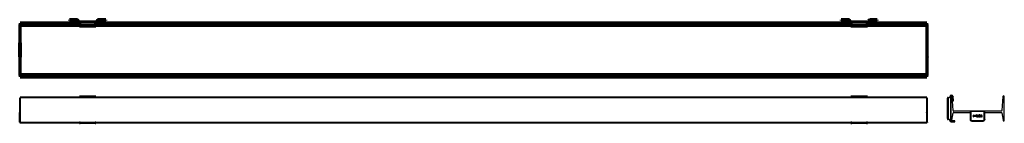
# Model space of a CAD drawing. Header units: inches. Extents: x -1187 to 1203, y -102 to 148.
import ezdxf

# ---------------------------------------------------------------- set-up
doc = ezdxf.new("R2010")
doc.units = ezdxf.units.IN
doc.header["$MEASUREMENT"] = 0
doc.layers.add('Front', color=7, linetype='Continuous', lineweight=40)
doc.layers.add('top', color=7, linetype='Continuous', lineweight=70)

msp = doc.modelspace()

# ---------------------------------------------------------------- linework, layer by layer
for p, q in [((1066.4, -40.1), (1064.4, -40.1)), ((1064.4, -40.1), (1064.4, -42.1)), ((1064.4, -91.1), (1064.4, -42.1)), ((1066.4, -40.1), (1067.4, -40.1)), ((1066.4, -42.1), (1066.4, -40.1)), ((1066.4, -42.1), (1066.4, -91.1)), ((1067.4, -40.1), (1069.4, -40.1)), ((1072.4, -40.1), (1069.4, -40.1)), ((1070.4, -40.1), (1070.4, -38.1)), ((1072.4, -38.1), (1072.4, -40.1)), ((1072.4, -93.1), (1072.4, -40.1)), ((1072.5, -38), (1072.5, -95)), ((1078.2, -71.5), (1075.9, -38)), ((1076.2, -38.1), (1076.9, -48)), ((1078.2, -37.9), (1078.2, -38.1)), ((1078.9, -47.9), (1078.2, -37.9)), ((1078.2, -38.1), (1078.2, -37.9)), ((1078.2, -37.9), (1078.2, -38.1)), ((1199.2, -38), (1196.9, -71.5)), ((1202.5, -95.2), (1202.5, -38)), ((1076.9, -48), (1078.9, -47.9)), ((1064.4, -91.1), (1064.4, -93.1)), ((1064.4, -93.1), (1066.4, -93.1)), ((1066.4, -93.1), (1066.4, -91.1)), ((1067.4, -93.1), (1066.4, -93.1)), ((1069.4, -93.1), (1067.4, -93.1)), ((1069.4, -93.1), (1072.4, -93.1)), ((1070.4, -95.8), (1070.4, -93.1)), ((1072.4, -93.1), (1072.4, -95.8)), ((1075.5, -95), (1078.3, -77.6)), ((1120, -73), (1079.7, -73)), ((1079.7, -76.5), (1120, -76.5)), ((1120.1, -73.1), (1120, -73)), ((1120.2, -73.2), (1120.1, -73.1)), ((1120.1, -73.1), (1120.1, -93.5)), ((1120.1, -73.1), (1120.1, -73.1)), ((1155, -73.1), (1120.1, -73.1)), ((1120.1, -93.5), (1120.3, -94.6)), ((1120.3, -73.3), (1120.2, -73.2)), ((1120.7, -73.7), (1120.3, -73.3)), ((1120.3, -94.6), (1120.5, -95.3)), ((1120.8, -95.6), (1120.5, -95.3)), ((1121, -74), (1120.7, -73.7)), ((1154, -74), (1121, -74)), ((1121, -74), (1121, -93.5)), ((1121, -93.5), (1121.2, -94.3)), ((1121.2, -94.3), (1121.5, -95)), ((1121.5, -95), (1122.1, -95.6)), ((1128, -84.4), (1126.1, -84.4)), ((1126.1, -84.4), (1126.1, -85.1)), ((1126.1, -85.1), (1128, -85.1)), ((1128.6, -82.6), (1128, -82.6)), ((1128, -82.6), (1128, -84.4)), ((1128, -85.1), (1128, -86.9)), ((1128, -86.9), (1128.6, -86.9)), ((1128.6, -84.4), (1128.6, -82.6)), ((1130.4, -84.4), (1128.6, -84.4)), ((1128.6, -86.9), (1128.6, -85.1)), ((1128.6, -85.1), (1130.4, -85.1)), ((1130.4, -85.1), (1130.4, -84.4)), ((1132.2, -81.9), (1131.5, -81.9)), ((1131.5, -81.9), (1131.5, -87.3)), ((1131.5, -87.3), (1132.2, -87.3)), ((1132.2, -84.2), (1132.2, -81.9)), ((1135.1, -84.2), (1132.2, -84.2)), ((1132.2, -87.3), (1132.2, -84.8)), ((1132.2, -84.8), (1135.1, -84.8)), ((1135.9, -81.9), (1135.1, -81.9)), ((1135.1, -81.9), (1135.1, -84.2)), ((1135.1, -84.8), (1135.1, -87.3)), ((1135.1, -87.3), (1135.9, -87.3)), ((1135.9, -87.3), (1135.9, -81.9)), ((1136.9, -85.9), (1136.8, -86.3)), ((1136.8, -86.3), (1136.8, -86.5)), ((1136.8, -86.5), (1136.9, -86.8)), ((1137, -83.8), (1136.9, -84.1)), ((1136.9, -84.1), (1136.9, -84.5)), ((1136.9, -84.5), (1137.6, -84.5)), ((1137, -85.6), (1136.9, -85.7)), ((1136.9, -85.7), (1136.9, -85.9)), ((1136.9, -86.8), (1137, -87)), ((1137.2, -83.6), (1137, -83.8)), ((1137.3, -85.3), (1137, -85.6)), ((1137, -87), (1137.2, -87.1)), ((1137.4, -83.4), (1137.2, -83.6)), ((1137.2, -87.1), (1137.4, -87.2)), ((1137.6, -85.2), (1137.3, -85.3)), ((1137.6, -83.2), (1137.4, -83.4)), ((1137.4, -87.2), (1137.6, -87.3)), ((1137.9, -83.1), (1137.6, -83.2)), ((1137.6, -84.5), (1137.7, -84.1)), ((1138, -85.1), (1137.6, -85.2)), ((1137.8, -85.8), (1137.6, -86)), ((1137.6, -86), (1137.7, -85.9)), ((1137.6, -86), (1137.6, -86.3)), ((1137.6, -86.3), (1137.6, -86.2)), ((1137.6, -86.3), (1137.6, -86.2)), ((1137.6, -86.3), (1137.6, -86.5)), ((1137.6, -86.5), (1137.8, -86.7)), ((1137.6, -86.5), (1137.6, -86.5)), ((1137.6, -87.3), (1138.1, -87.4)), ((1137.7, -84.1), (1137.8, -83.9)), ((1137.8, -83.9), (1137.9, -83.8)), ((1138, -85.7), (1137.8, -85.8)), ((1137.8, -86.7), (1138, -86.8)), ((1138.7, -83), (1137.9, -83.1)), ((1137.9, -83.8), (1138, -83.7)), ((1138, -83.7), (1138.2, -83.6)), ((1138.5, -85), (1138, -85.1)), ((1138.6, -85.6), (1138, -85.7)), ((1138, -86.8), (1138.3, -86.8)), ((1138.1, -87.4), (1138.6, -87.3)), ((1138.2, -83.6), (1138.7, -83.6)), ((1138.3, -86.8), (1138.6, -86.8)), ((1139, -84.9), (1138.5, -85)), ((1139.2, -85.4), (1138.6, -85.6)), ((1138.6, -86.8), (1138.9, -86.7)), ((1138.6, -87.3), (1139.1, -87.1)), ((1139.4, -83.1), (1138.7, -83)), ((1138.7, -83.6), (1139.1, -83.6)), ((1138.9, -86.7), (1139.1, -86.6)), ((1139.3, -84.8), (1139, -84.9)), ((1139.1, -83.6), (1139.3, -83.7)), ((1139.1, -83.6), (1139.2, -83.7)), ((1139.1, -86.6), (1139.3, -86.4)), ((1139.1, -87.1), (1139.4, -86.8)), ((1139.6, -85.2), (1139.2, -85.4)), ((1139.3, -83.7), (1139.5, -83.9)), ((1139.3, -86.4), (1139.4, -86.2)), ((1139.7, -83.2), (1139.4, -83.1)), ((1139.4, -83.8), (1139.5, -83.8)), ((1139.6, -84.5), (1139.4, -84.7)), ((1139.4, -86.2), (1139.5, -86)), ((1139.4, -86.8), (1139.6, -86.4)), ((1139.5, -83.9), (1139.6, -84.2)), ((1139.5, -84.6), (1139.5, -84.7)), ((1139.5, -86), (1139.6, -85.4)), ((1139.6, -84), (1139.6, -84.1)), ((1139.6, -84.2), (1139.6, -84.5)), ((1139.6, -84.3), (1139.6, -84.4)), ((1139.6, -85.4), (1139.6, -85.2)), ((1139.6, -86.5), (1139.7, -86.9)), ((1139.9, -83.4), (1139.7, -83.2)), ((1139.7, -86.9), (1139.7, -87)), ((1140.1, -83.6), (1139.9, -83.4)), ((1140, -87.2), (1140.1, -87.3)), ((1140.2, -83.8), (1140.1, -83.6)), ((1140.1, -87.3), (1140.5, -87.4)), ((1140.3, -84.1), (1140.2, -83.8)), ((1140.3, -84.4), (1140.3, -84.1)), ((1140.3, -86.3), (1140.3, -84.4)), ((1140.3, -86.5), (1140.3, -86.3)), ((1140.8, -86.8), (1140.4, -86.6)), ((1140.5, -87.4), (1141, -87.3)), ((1140.6, -86.8), (1140.6, -86.8)), ((1141, -86.7), (1140.8, -86.8)), ((1141, -86.7), (1140.8, -86.8)), ((1141, -87.3), (1141, -86.7)), ((1142.3, -81.7), (1141.6, -81.7)), ((1141.6, -81.7), (1141.6, -87.3)), ((1141.6, -87.3), (1142.3, -87.3)), ((1142.3, -87.3), (1142.3, -81.7)), ((1144.1, -81.7), (1143.4, -81.7)), ((1143.4, -81.7), (1143.4, -87.3)), ((1143.4, -87.3), (1144.1, -87.3)), ((1144.1, -87.3), (1144.1, -81.7)), ((1145.2, -84.1), (1145, -84.6)), ((1145, -84.6), (1145, -85.2)), ((1145, -85.2), (1145, -85.8)), ((1145, -85.8), (1145.2, -86.4)), ((1145.5, -83.6), (1145.2, -84.1)), ((1145.2, -86.4), (1145.5, -86.8)), ((1145.9, -83.3), (1145.5, -83.6)), ((1145.5, -86.8), (1145.9, -87.1)), ((1145.9, -84.3), (1145.7, -84.8)), ((1145.7, -84.8), (1148.2, -84.8)), ((1145.8, -86), (1145.7, -85.4)), ((1145.7, -85.4), (1149, -85.4)), ((1146, -86.2), (1145.8, -86)), ((1146.4, -83.1), (1145.9, -83.3)), ((1146, -84.1), (1145.9, -84.3)), ((1145.9, -87.1), (1146.4, -87.3)), ((1146.2, -83.9), (1146, -84.1)), ((1146.1, -86.4), (1146, -86.2)), ((1146.3, -86.6), (1146.1, -86.4)), ((1146.3, -83.8), (1146.2, -83.9)), ((1146.5, -83.6), (1146.3, -83.8)), ((1146.5, -86.7), (1146.3, -86.6)), ((1147, -83), (1146.4, -83.1)), ((1146.4, -87.3), (1147, -87.4)), ((1146.8, -83.6), (1146.5, -83.6)), ((1146.8, -86.8), (1146.5, -86.7)), ((1147, -83.6), (1146.8, -83.6)), ((1147, -86.8), (1146.8, -86.8)), ((1147.4, -83), (1147, -83)), ((1147.2, -83.6), (1147, -83.6)), ((1147.4, -86.8), (1147, -86.8)), ((1147, -87.4), (1147.5, -87.4)), ((1147.5, -83.6), (1147.2, -83.6)), ((1147.8, -83.1), (1147.4, -83)), ((1147.8, -86.6), (1147.4, -86.8)), ((1147.6, -83.7), (1147.5, -83.6)), ((1147.5, -87.4), (1147.9, -87.2)), ((1147.8, -83.9), (1147.6, -83.7)), ((1148.2, -83.3), (1147.8, -83.1)), ((1148, -84.1), (1147.8, -83.9)), ((1147.9, -86.5), (1147.8, -86.6)), ((1148, -86.3), (1147.9, -86.5)), ((1147.9, -87.2), (1148.3, -87)), ((1148.1, -84.3), (1148, -84.1)), ((1148.1, -86.2), (1148, -86.3)), ((1148.2, -84.8), (1148.1, -84.3)), ((1148.9, -86), (1148.1, -86)), ((1148.1, -86), (1148.1, -86.2)), ((1148.5, -83.6), (1148.2, -83.3)), ((1148.3, -87), (1148.6, -86.8)), ((1148.7, -83.9), (1148.5, -83.6)), ((1148.6, -86.8), (1148.8, -86.4)), ((1148.8, -84.3), (1148.7, -83.9)), ((1149, -85.2), (1148.8, -84.3)), ((1148.8, -86.4), (1148.9, -86)), ((1153, -95.6), (1153.6, -95)), ((1153.6, -95), (1153.9, -94.3)), ((1153.9, -94.3), (1154, -93.5)), ((1154, -74), (1154.4, -73.7)), ((1154, -93.5), (1154, -74)), ((1154.3, -95.6), (1154.6, -95.3)), ((1154.4, -73.7), (1154.7, -73.3)), ((1154.8, -94.6), (1154.6, -95.3)), ((1154.7, -73.3), (1154.9, -73.2)), ((1154.9, -94.5), (1154.8, -94.6)), ((1154.9, -73.2), (1155, -73.1)), ((1155, -93.5), (1154.9, -94.5)), ((1195.4, -73), (1155, -73)), ((1155, -73.1), (1155, -73)), ((1155, -73.1), (1155, -73.1)), ((1155, -93.5), (1155, -73.1)), ((1155, -76.5), (1195.4, -76.5)), ((1196.8, -77.6), (1199.6, -95.2)), ((1080.1, -96.8), (1073.4, -96.8)), ((1073.4, -98.8), (1080.1, -98.8)), ((1082.1, -96.8), (1080.1, -96.8)), ((1080.1, -98.8), (1082.1, -98.8)), ((1082.1, -98.8), (1082.1, -96.8)), ((1120.8, -95.6), (1121.1, -96)), ((1121.5, -96.3), (1121.1, -96)), ((1121.5, -96.3), (1121.8, -96.6)), ((1122.5, -96.8), (1121.8, -96.6)), ((1122.1, -95.6), (1122.8, -95.9)), ((1122.6, -96.9), (1122.5, -96.8)), ((1123.5, -97), (1122.6, -96.9)), ((1122.8, -95.9), (1123.5, -96)), ((1123.5, -96), (1151.5, -96)), ((1123.5, -97), (1151.5, -97)), ((1151.5, -96), (1152.3, -95.9)), ((1151.5, -97), (1152.4, -96.9)), ((1152.3, -95.9), (1153, -95.6)), ((1152.6, -96.8), (1152.4, -96.9)), ((1152.6, -96.8), (1153.3, -96.6)), ((1153.6, -96.3), (1153.3, -96.6)), ((1153.6, -96.3), (1154, -96)), ((1154.3, -95.6), (1154, -96))]:
    msp.add_line(p, q)
for centre, radius, start, end in [((1074.3, -38.1), 3.9, 0, 180), ((1074.3, -38.1), 1.89, 0, 180), ((1074.2, -38), 1.69, 0, 180), ((1200.8, -38), 1.69, 0, 180), ((1079.7, -71.5), 1.5, 179.7902, 270), ((1195.4, -71.5), 1.5, 270, 0), ((1074, -95), 1.5, 180, 360), ((1079.7, -78.1), 1.52, 90, 162.6568), ((1195.4, -78.1), 1.52, 17.2186, 90), ((1201.1, -95.2), 1.49, 180, 0), ((1073.4, -95.8), 3, 180, 270), ((1073.4, -95.8), 1, 180, 270)]:
    msp.add_arc(centre, radius, start, end)
at = {"layer": 'Front'}
for p, q in [((1014.4, -40.1), (-1185.6, -40.1)), ((-1185.6, -40.1), (-1185.6, -41.8)), ((-1185.6, -98.9), (-1185.6, -41.8)), ((-1001.6, -37.9), (-1041.6, -37.9)), ((-1041.6, -37.9), (-1041.6, -40)), ((-1001.6, -40), (-1001.6, -37.9)), ((870.4, -37.9), (830.4, -37.9)), ((830.4, -37.9), (830.4, -40.1)), ((870.4, -40.1), (870.4, -37.9)), ((1014.4, -41.8), (1014.4, -40.1)), ((1014.4, -41.8), (1014.4, -100.4)), ((-1186.6, -77.8), (-1186.5, -77.4)), ((-1186.6, -100.1), (-1186.6, -77.8)), ((-1186.5, -77.4), (-1186.3, -77)), ((-1186.3, -77), (-1186.2, -76.9)), ((-1186.2, -76.9), (-1186, -76.8)), ((-1186, -76.8), (-1185.8, -76.8)), ((-1185.8, -76.8), (-1185.6, -76.8)), ((1014.6, -76.8), (1014.4, -76.8)), ((1014.8, -76.8), (1014.6, -76.8)), ((1014.9, -76.9), (1014.8, -76.8)), ((1015.1, -77), (1014.9, -76.9)), ((1015.3, -77.4), (1015.1, -77)), ((1015.4, -77.8), (1015.3, -77.4)), ((1015.3, -100.1), (1015.4, -77.8)), ((-1186.6, -100.1), (-1186.4, -100.3)), ((-1186.6, -100.1), (-1186.4, -100.3)), ((-1186.4, -100.3), (-1186.2, -100.6)), ((-1186.4, -100.3), (-1186.2, -100.6)), ((-1186.4, -100.4), (1014.4, -100.4)), ((-1186.2, -100.6), (-1185.9, -100.7)), ((-1186.2, -100.6), (-1185.9, -100.7)), ((-1185.9, -100.7), (-1185.6, -100.8)), ((-1185.9, -100.7), (-1185.6, -100.8)), ((-1185.6, -98.9), (-1185.6, -100.4)), ((-1185.6, -100.4), (-1185.6, -100.8)), ((-1185.6, -100.8), (-1185.6, -100.6)), ((-1041.6, -100.4), (-1041.6, -102.5)), ((-1041.6, -100.5), (-1041.6, -100.4)), ((-1041.6, -100.5), (-1041.6, -102.5)), ((-1039.6, -100.5), (-1041.6, -100.5)), ((-1041.6, -102.5), (-1039.6, -102.5)), ((-1039.6, -100.5), (-1003.6, -100.5)), ((-1003.6, -102.5), (-1039.6, -102.5)), ((-1001.6, -100.5), (-1003.6, -100.5)), ((-1003.6, -102.5), (-1001.6, -102.5)), ((-1001.6, -100.4), (-1001.6, -100.5)), ((-1001.6, -102.5), (-1001.6, -100.4)), ((-1001.6, -102.5), (-1001.6, -100.5)), ((830.4, -100.4), (830.4, -102.5)), ((830.4, -100.5), (830.4, -100.4)), ((830.4, -100.5), (830.4, -102.5)), ((832.4, -100.5), (830.4, -100.5)), ((830.4, -102.5), (832.4, -102.5)), ((832.4, -100.5), (868.4, -100.5)), ((868.4, -102.5), (832.4, -102.5)), ((870.4, -100.5), (868.4, -100.5)), ((868.4, -102.5), (870.4, -102.5)), ((870.4, -100.4), (870.4, -100.5)), ((870.4, -102.5), (870.4, -100.4)), ((870.4, -102.5), (870.4, -100.5)), ((1014.4, -98.9), (1014.4, -100.4)), ((1014.4, -100.4), (1014.4, -100.8)), ((1014.4, -100.8), (1014.4, -100.6)), ((1014.7, -100.7), (1014.4, -100.8)), ((1014.7, -100.7), (1014.4, -100.8)), ((1015, -100.6), (1014.7, -100.7)), ((1015, -100.6), (1014.7, -100.7)), ((1015.2, -100.3), (1015, -100.6)), ((1015.2, -100.3), (1015, -100.6)), ((1015.3, -100.1), (1015.2, -100.3)), ((1015.3, -100.1), (1015.2, -100.3))]:
    msp.add_line(p, q, dxfattribs=at)
at = {"layer": 'top'}
for p, q in [((-1065.6, 148.1), (-1065.6, 146.1)), ((-1063.6, 148.1), (-1065.6, 148.1)), ((-1065.6, 146.1), (-1063.6, 146.1)), ((-1047.6, 148.1), (-1063.6, 148.1)), ((-1063.6, 146.1), (-1047.6, 146.1)), ((-1046.6, 145.1), (-1046.6, 143.1)), ((-1044.6, 143.1), (-1044.6, 145.1)), ((-998.6, 145.1), (-998.6, 143.1)), ((-996.6, 143.1), (-996.6, 145.1)), ((-979.6, 148.1), (-995.6, 148.1)), ((-995.6, 146.1), (-979.6, 146.1)), ((-977.6, 148.1), (-979.6, 148.1)), ((-979.6, 146.1), (-977.6, 146.1)), ((-977.6, 146.1), (-977.6, 148.1)), ((806.4, 148.1), (806.4, 146.1)), ((808.4, 148.1), (806.4, 148.1)), ((806.4, 146.1), (808.4, 146.1)), ((824.4, 148.1), (808.4, 148.1)), ((808.4, 146.1), (824.4, 146.1)), ((825.4, 145.1), (825.4, 143.1)), ((827.4, 143.1), (827.4, 145.1)), ((873.4, 145.1), (873.4, 143.1)), ((875.4, 143.1), (875.4, 145.1)), ((892.4, 148.1), (876.4, 148.1)), ((876.4, 146.1), (892.4, 146.1)), ((894.4, 148.1), (892.4, 148.1)), ((892.4, 146.1), (894.4, 146.1)), ((894.4, 146.1), (894.4, 148.1)), ((-1041.6, 139.9), (-1185.6, 139.9)), ((-1185.6, 139.9), (-1185.6, 136.6)), ((-1185.6, 136.6), (-1041.6, 136.6)), ((-1185.6, 134.3), (-1185.6, 136.6)), ((-1185.6, 136.6), (-1041.6, 136.6)), ((-1185.6, 132.8), (-1185.6, 134.3)), ((-1041.6, 134.3), (-1185.6, 134.3)), ((-1185.6, 17.1), (-1185.6, 132.8)), ((-1041.6, 142.1), (-1043.6, 142.1)), ((-1043.6, 140.1), (-1041.6, 140.1)), ((-1001.6, 142.1), (-1041.6, 142.1)), ((-1041.6, 142.1), (-1041.6, 134.3)), ((-1041.6, 134.3), (-1001.6, 134.3)), ((-1041.6, 133.6), (-1041.6, 134.3)), ((-1041.6, 133.6), (-1001.6, 133.6)), ((-999.6, 142.1), (-1001.6, 142.1)), ((-1001.6, 134.3), (-1001.6, 142.1)), ((-1001.6, 140.1), (-999.6, 140.1)), ((830.4, 139.9), (-1001.6, 139.9)), ((-1001.6, 136.6), (830.4, 136.6)), ((-1001.6, 136.6), (830.4, 136.6)), ((830.4, 134.3), (-1001.6, 134.3)), ((-1001.6, 134.3), (-1001.6, 133.6)), ((830.4, 142.1), (828.4, 142.1)), ((828.4, 140.1), (830.4, 140.1)), ((870.4, 142.1), (830.4, 142.1)), ((830.4, 142.1), (830.4, 134.3)), ((830.4, 134.3), (870.4, 134.3)), ((830.4, 133.6), (830.4, 134.3)), ((830.4, 133.6), (870.4, 133.6)), ((872.4, 142.1), (870.4, 142.1)), ((870.4, 134.3), (870.4, 142.1)), ((870.4, 140.1), (872.4, 140.1)), ((1014.4, 139.9), (870.4, 139.9)), ((870.4, 136.6), (1014.4, 136.6)), ((870.4, 136.6), (1014.4, 136.6)), ((1014.4, 134.3), (870.4, 134.3)), ((870.4, 134.3), (870.4, 133.6)), ((1014.4, 136.6), (1014.4, 139.9)), ((1014.4, 136.6), (1014.4, 134.3)), ((1014.4, 134.3), (1014.4, 132.8)), ((1014.4, 132.8), (1014.4, 17.1)), ((-1186.6, 91.4), (-1186.5, 91.8)), ((-1186.6, 58.4), (-1186.6, 91.4)), ((-1186.5, 91.8), (-1186.3, 92.1)), ((-1186.3, 92.1), (-1186.2, 92.3)), ((-1186.2, 92.3), (-1186, 92.4)), ((-1186, 92.4), (-1185.8, 92.4)), ((-1185.8, 92.4), (-1185.6, 92.4)), ((-1185.6, 92.4), (-1185.6, 57.4)), ((1014.4, 92.4), (1014.4, 57.4)), ((1014.6, 92.4), (1014.4, 92.4)), ((1014.8, 92.4), (1014.6, 92.4)), ((1014.9, 92.3), (1014.8, 92.4)), ((1015.1, 92.1), (1014.9, 92.3)), ((1015.3, 91.8), (1015.1, 92.1)), ((1015.4, 91.4), (1015.3, 91.8)), ((1015.4, 58.4), (1015.4, 91.4)), ((-1186.6, 58.4), (-1186.5, 58.1)), ((-1186.5, 58.1), (-1186.3, 57.7)), ((-1186.3, 57.7), (-1186.2, 57.6)), ((-1186.2, 57.6), (-1186, 57.5)), ((-1186, 57.5), (-1185.8, 57.5)), ((-1185.8, 57.5), (-1185.6, 57.4)), ((1014.6, 57.5), (1014.4, 57.4)), ((1014.8, 57.5), (1014.6, 57.5)), ((1014.9, 57.6), (1014.8, 57.5)), ((1015.1, 57.7), (1014.9, 57.6)), ((1015.3, 58.1), (1015.1, 57.7)), ((1015.4, 58.4), (1015.3, 58.1)), ((-1185.6, 15.6), (-1185.6, 17.1)), ((-1185.6, 13.3), (-1185.6, 15.6)), ((-1185.6, 15.6), (1014.4, 15.6)), ((1014.4, 13.3), (-1185.6, 13.3)), ((-1185.6, 13.3), (-1185.6, 9.9)), ((-1185.6, 13.3), (1014.4, 13.3)), ((-1185.6, 9.9), (1014.4, 9.9)), ((1014.4, 17.1), (1014.4, 15.6)), ((1014.4, 15.6), (1014.4, 13.3)), ((1014.4, 9.9), (1014.4, 13.3))]:
    msp.add_line(p, q, dxfattribs=at)
for centre, radius, start, end in [((-1047.6, 145.1), 3, 0, 90), ((-1047.6, 145.1), 1, 0, 90), ((-995.6, 145.1), 3, 90, 180), ((-995.6, 145.1), 1, 90, 180), ((824.4, 145.1), 3, 0, 90), ((824.4, 145.1), 1, 0, 90), ((876.4, 145.1), 3, 90, 180), ((876.4, 145.1), 1, 90, 180), ((-1043.6, 143.1), 3, 180, 270), ((-1043.6, 143.1), 1, 180, 270), ((-999.6, 143.1), 3, 270, 360), ((-999.6, 143.1), 1, 270, 0), ((828.4, 143.1), 3, 180, 270), ((828.4, 143.1), 1, 180, 270), ((872.4, 143.1), 1, 270, 0), ((872.4, 143.1), 3, 270, 0)]:
    msp.add_arc(centre, radius, start, end, dxfattribs=at)

doc.saveas('drawing.dxf')
